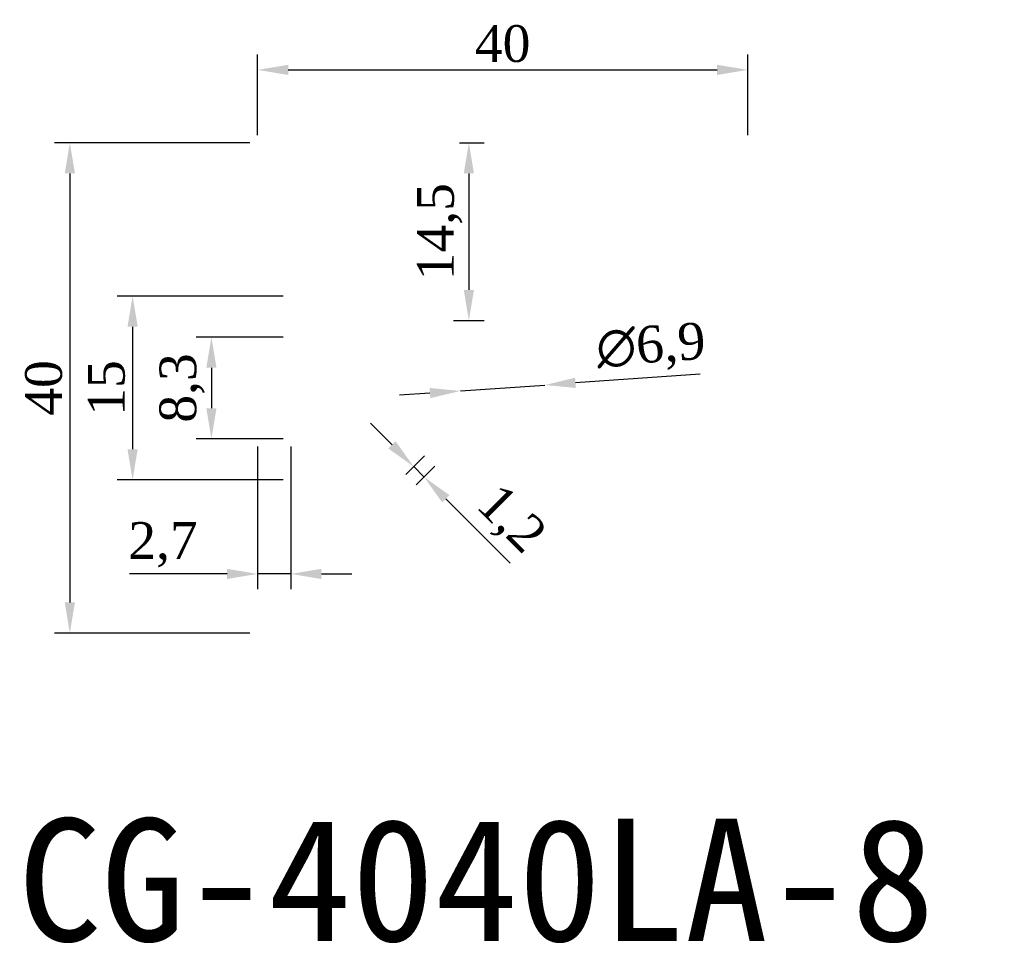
# Model space of a CAD drawing. Header units: millimetres. Extents: x 4787.5 to 4867.8, y 1470.4 to 1545.8.
import ezdxf

# ---------------------------------------------------------------- set-up
doc = ezdxf.new("R2010")
doc.units = ezdxf.units.MM
doc.layers.get('Defpoints').update_dxf_attribs({"lineweight": 0})
doc.styles.get("Standard").update_dxf_attribs({"font": 'times.shx', "bigfont": 'gbcbig.shx'})
doc.dimstyles.new('ISO-25', dxfattribs={"dimtxt": 3, "dimasz": 2.5, "dimexe": 1.25, "dimexo": 0.625, "dimtad": 1, "dimtxsty": 'Standard', "dimcen": 2.5, "dimadec": 0, "dimazin": 0, "dimtfac": 1, "dimtmove": 0, "dimatfit": 3, "dimfxl": 1, "dimarcsym": 0})

# ---------------------------------------------------------------- blocks, each defined once
blk = doc.blocks.new('*D3559')
at = {"color": 0, "lineweight": -2}
for p, q in [((4806.876, 1536.375), (4806.876, 1542.953)), ((4846.876, 1536.375), (4846.876, 1542.953)), ((4809.376, 1541.703), (4844.376, 1541.703))]:
    blk.add_line(p, q, dxfattribs=at)
at = {"color": 0}
for points in [[(4809.376, 1542.12), (4809.376, 1541.287), (4806.876, 1541.703)], [(4844.376, 1542.12), (4844.376, 1541.287), (4846.876, 1541.703)]]:
    blk.add_solid(points, dxfattribs=at)
at = {"layer": 'Defpoints', "color": 0}
for p in [(4846.876, 1541.703), (4806.876, 1535.75), (4846.876, 1535.75)]:
    blk.add_point(p, dxfattribs=at)
at = {"color": 0, "insert": (4826.876, 1543.828), "char_height": 3, "attachment_point": 5}
blk.add_mtext('40', dxfattribs=at)
blk = doc.blocks.new('*D3564')
at = {"color": 0, "lineweight": -2}
for p, q in [((4823.351, 1535.75), (4825.366, 1535.75)), ((4824.116, 1533.25), (4824.116, 1523.75)), ((4822.85, 1521.25), (4825.366, 1521.25))]:
    blk.add_line(p, q, dxfattribs=at)
at = {"color": 0}
for points in [[(4823.699, 1533.25), (4824.533, 1533.25), (4824.116, 1535.75)], [(4823.699, 1523.75), (4824.533, 1523.75), (4824.116, 1521.25)]]:
    blk.add_solid(points, dxfattribs=at)
at = {"layer": 'Defpoints', "color": 0}
for p in [(4822.726, 1535.75), (4822.225, 1521.25), (4824.116, 1521.25)]:
    blk.add_point(p, dxfattribs=at)
at = {"color": 0, "insert": (4821.741, 1528.5), "char_height": 3, "attachment_point": 5, "rotation": 90}
blk.add_mtext('14,5', dxfattribs=at)
blk = doc.blocks.new('*D3566')
at = {"color": 0, "lineweight": -2}
for p, q in [((4843.008, 1516.88), (4832.812, 1516.166)), ((4823.435, 1515.509), (4830.318, 1515.991)), ((4820.941, 1515.335), (4818.447, 1515.16))]:
    blk.add_line(p, q, dxfattribs=at)
at = {"color": 0}
for points in [[(4832.783, 1516.582), (4832.841, 1515.75), (4830.318, 1515.991)], [(4820.912, 1515.75), (4820.97, 1514.919), (4823.435, 1515.509)]]:
    blk.add_solid(points, dxfattribs=at)
at = {"layer": 'Defpoints', "color": 0}
for p in [(4830.318, 1515.991), (4823.435, 1515.509)]:
    blk.add_point(p, dxfattribs=at)
at = {"color": 0, "insert": (4838.991, 1518.979), "char_height": 3, "attachment_point": 5, "rotation": 4.00577}
blk.add_mtext('∅6,9', dxfattribs=at)
blk = doc.blocks.new('*D3567')
at = {"color": 0, "lineweight": -2}
for p, q in [((4806.876, 1510.975), (4806.876, 1499.328)), ((4809.576, 1510.975), (4809.576, 1499.328)), ((4804.376, 1500.578), (4796.426, 1500.578)), ((4809.576, 1500.578), (4806.876, 1500.578)), ((4812.076, 1500.578), (4814.576, 1500.578))]:
    blk.add_line(p, q, dxfattribs=at)
at = {"color": 0}
for points in [[(4804.376, 1500.994), (4804.376, 1500.161), (4806.876, 1500.578)], [(4812.076, 1500.994), (4812.076, 1500.161), (4809.576, 1500.578)]]:
    blk.add_solid(points, dxfattribs=at)
at = {"layer": 'Defpoints', "color": 0}
for p in [(4806.876, 1511.6), (4809.576, 1511.6), (4809.576, 1500.578)]:
    blk.add_point(p, dxfattribs=at)
at = {"color": 0, "insert": (4799.151, 1502.953), "char_height": 3, "attachment_point": 5}
blk.add_mtext('2,7', dxfattribs=at)
blk = doc.blocks.new('*D3568')
at = {"color": 0, "lineweight": -2}
for p, q in [((4808.951, 1519.9), (4801.852, 1519.9)), ((4803.102, 1517.4), (4803.102, 1514.1)), ((4808.951, 1511.6), (4801.852, 1511.6))]:
    blk.add_line(p, q, dxfattribs=at)
at = {"color": 0}
for points in [[(4802.685, 1517.4), (4803.519, 1517.4), (4803.102, 1519.9)], [(4802.685, 1514.1), (4803.519, 1514.1), (4803.102, 1511.6)]]:
    blk.add_solid(points, dxfattribs=at)
at = {"layer": 'Defpoints', "color": 0}
for p in [(4809.576, 1519.9), (4803.102, 1511.6), (4809.576, 1511.6)]:
    blk.add_point(p, dxfattribs=at)
at = {"color": 0, "insert": (4800.715, 1515.75), "char_height": 3, "attachment_point": 5, "rotation": 90}
blk.add_mtext('8,3', dxfattribs=at)
blk = doc.blocks.new('*D3569')
at = {"color": 0, "lineweight": -2}
for p, q in [((4808.951, 1523.25), (4795.419, 1523.25)), ((4796.669, 1520.75), (4796.669, 1510.75)), ((4808.951, 1508.25), (4795.419, 1508.25))]:
    blk.add_line(p, q, dxfattribs=at)
at = {"color": 0}
for points in [[(4796.252, 1520.75), (4797.086, 1520.75), (4796.669, 1523.25)], [(4796.252, 1510.75), (4797.086, 1510.75), (4796.669, 1508.25)]]:
    blk.add_solid(points, dxfattribs=at)
at = {"layer": 'Defpoints', "color": 0}
for p in [(4809.576, 1523.25), (4796.669, 1508.25), (4809.576, 1508.25)]:
    blk.add_point(p, dxfattribs=at)
at = {"color": 0, "insert": (4794.544, 1515.75), "char_height": 3, "attachment_point": 5, "rotation": 90}
blk.add_mtext('15', dxfattribs=at)
blk = doc.blocks.new('*D3570')
at = {"color": 0, "lineweight": -2}
for p, q in [((4806.251, 1535.75), (4790.298, 1535.75)), ((4791.548, 1533.25), (4791.548, 1498.25)), ((4806.251, 1495.75), (4790.298, 1495.75))]:
    blk.add_line(p, q, dxfattribs=at)
at = {"color": 0}
for points in [[(4791.131, 1533.25), (4791.964, 1533.25), (4791.548, 1535.75)], [(4791.131, 1498.25), (4791.964, 1498.25), (4791.548, 1495.75)]]:
    blk.add_solid(points, dxfattribs=at)
at = {"layer": 'Defpoints', "color": 0}
for p in [(4806.876, 1535.75), (4791.548, 1495.75), (4806.876, 1495.75)]:
    blk.add_point(p, dxfattribs=at)
at = {"color": 0, "insert": (4789.423, 1515.75), "char_height": 3, "attachment_point": 5, "rotation": 90}
blk.add_mtext('40', dxfattribs=at)
blk = doc.blocks.new('*D3571')
at = {"color": 0, "lineweight": -2}
for p, q in [((4817.843, 1511.101), (4816.075, 1512.869)), ((4818.97, 1508.692), (4820.495, 1510.217)), ((4819.611, 1509.333), (4820.459, 1508.485)), ((4819.818, 1507.844), (4821.343, 1509.369)), ((4822.227, 1506.717), (4827.477, 1501.467))]:
    blk.add_line(p, q, dxfattribs=at)
at = {"color": 0}
for points in [[(4818.138, 1511.396), (4817.548, 1510.807), (4819.611, 1509.333)], [(4822.522, 1507.012), (4821.932, 1506.422), (4820.459, 1508.485)]]:
    blk.add_solid(points, dxfattribs=at)
at = {"layer": 'Defpoints', "color": 0}
for p in [(4820.459, 1508.485), (4818.528, 1508.25), (4819.376, 1507.402)]:
    blk.add_point(p, dxfattribs=at)
at = {"color": 0, "insert": (4827.415, 1504.887), "char_height": 3, "attachment_point": 5, "rotation": 315}
blk.add_mtext('1,2', dxfattribs=at)

msp = doc.modelspace()

# ---------------------------------------------------------------- texts
at = {"insert": (4787.315, 1480.617), "char_height": 10, "width": 172.73921, "attachment_point": 1}
msp.add_mtext('{\\fSimSun|b0|i0|c134|p2;CG-4040LA-8  }', dxfattribs=at)

# ---------------------------------------------------------------- dimensions: what is measured, and where the dimension line sits
dim = msp.add_linear_dim(base=(4846.876, 1541.703), p1=(4806.876, 1535.75), p2=(4846.876, 1535.75), dimstyle='ISO-25')
dim.commit()
dim.dimension.update_dxf_attribs({"geometry": '*D3559', "text_midpoint": (4826.876, 1543.828)})
for base, p1, p2, picture, middle in [((4791.548, 1495.75), (4806.876, 1535.75), (4806.876, 1495.75), '*D3570', (4791.548, 1515.75)), ((4824.116, 1521.25), (4822.726, 1535.75), (4822.225, 1521.25), '*D3564', (4824.116, 1528.5)), ((4796.669, 1508.25), (4809.576, 1523.25), (4809.576, 1508.25), '*D3569', (4796.669, 1515.75)), ((4803.102, 1511.6), (4809.576, 1519.9), (4809.576, 1511.6), '*D3568', (4803.102, 1515.75))]:
    dim = msp.add_linear_dim(base=base, p1=p1, p2=p2, angle=90, dimstyle='ISO-25')
    dim.commit()
    dim.dimension.update_dxf_attribs({"geometry": picture, "text_midpoint": middle, "dimtype": 160})
dim = msp.add_diameter_dim_2p(p1=(4823.435, 1515.509), p2=(4830.318, 1515.991), dimstyle='ISO-25')
dim.commit()
dim.dimension.update_dxf_attribs({"geometry": '*D3566', "text_midpoint": (4838.991, 1518.979)})
dim = msp.add_aligned_dim(p1=(4818.528, 1508.25), p2=(4819.376, 1507.402), distance=1.532, dimstyle='ISO-25')
dim.commit()
dim.dimension.update_dxf_attribs({"geometry": '*D3571', "text_midpoint": (4827.415, 1504.887)})
dim = msp.add_linear_dim(base=(4809.576, 1500.578), p1=(4806.876, 1511.6), p2=(4809.576, 1511.6), dimstyle='ISO-25')
dim.commit()
dim.dimension.update_dxf_attribs({"geometry": '*D3567', "text_midpoint": (4799.151, 1500.578), "dimtype": 160})

doc.saveas('drawing.dxf')
